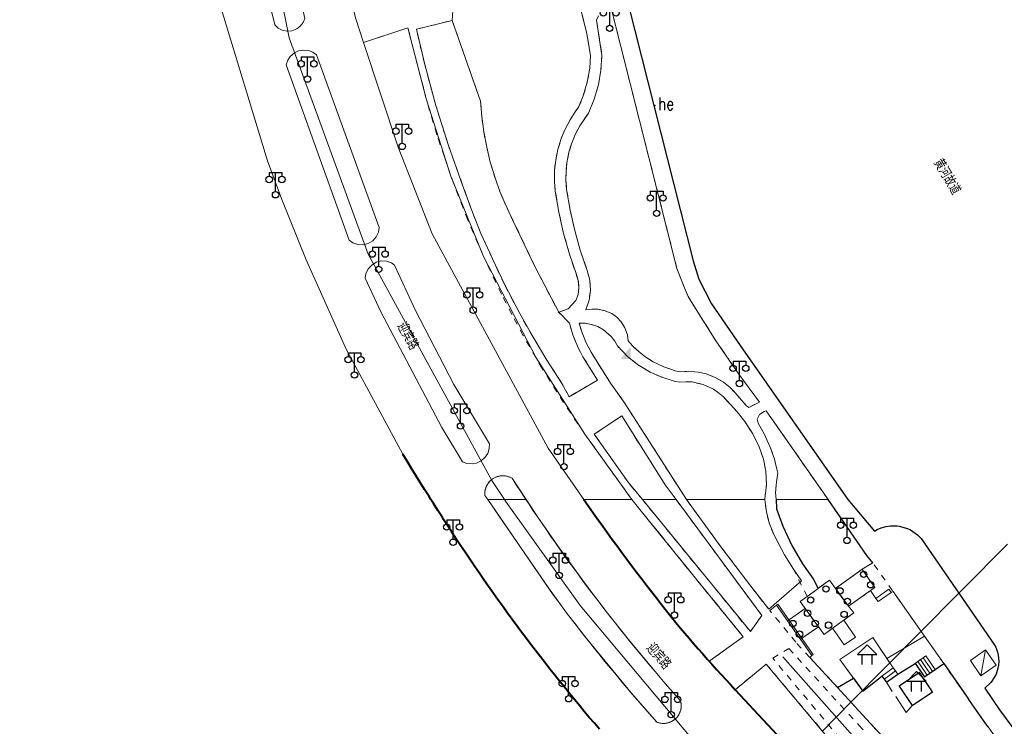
# Model space of a CAD drawing. Extents: x 39508475 to 39522402, y 3783947 to 3795549.
# Tile 149 of 256: x 39517770 to 39517925, y 3790964 to 3791075. Entities that reach past the tile are written whole.
import ezdxf
from ezdxf.enums import TextEntityAlignment as Align

# ---------------------------------------------------------------- set-up
doc = ezdxf.new("R2010")
doc.units = 0
doc.header["$PDSIZE"] = 0.2
for name, pattern in [('X0', [4, 3, -1]), ('X5', [3, 2, -1]), ('X6', [2, 1, -1])]:
    doc.linetypes.add(name, pattern=pattern)
doc.layers.get('0').update_dxf_attribs({"linetype": 'CONTINUOUS'})
for name, color, linetype in [('DLSS', 4, 'CONTINUOUS'), ('JCDL_DMD', 30, 'CONTINUOUS'), ('JCDL_JMDD', 1, 'CONTINUOUS'), ('JCDL_JMDD_F', 231, 'CONTINUOUS'), ('JCDL_JMDM_F', 231, 'CONTINUOUS'), ('JCDL_JMDX_F', 231, 'CONTINUOUS'), ('JCDL_ZBM', 3, 'CONTINUOUS'), ('JMD', 6, 'CONTINUOUS'), ('SXSS', 5, 'CONTINUOUS'), ('zdh', 7, 'CONTINUOUS'), ('断面线', 2, 'CONTINUOUS')]:
    doc.layers.add(name, color=color, linetype=linetype)
for name, color, linetype, lineweight in [('JCDL_JMDX', 1, 'CONTINUOUS', 0), ('JCDL_ZBX', 3, 'CONTINUOUS', 0), ('JCDL_ZBX_F', 7, 'CONTINUOUS', 0), ('TEXTL_ZJ', 7, 'CONTINUOUS', 0)]:
    doc.layers.add(name, color=color, linetype=linetype, lineweight=lineweight)
doc.styles.add('HZ', font='rs', dxfattribs={"width": 0.8, "bigfont": 'hztxt'})
doc.linetypes.add('10422', pattern='A,2,[150,AAA.SHX,S=1,R=0,X=0,Y=1],2,[177,AAA.SHX,S=1,R=0,X=0,Y=0.8],1e-09', length=4)
doc.linetypes.add('X49', pattern='A,0,[5,symbolt.shx,S=1,R=0,X=0,Y=0],-10', length=10)
doc.linetypes.add('X7', pattern='A,6,-1.333,[149,symbolx.shx,S=0.25,R=0,X=0,Y=0],-1.333,[149,symbolx.shx,S=0.25,R=0,X=0,Y=0],-1.333', length=9.999)

# ---------------------------------------------------------------- blocks, each defined once
blk = doc.blocks.new('2382100')
at = {"color": 0, "linetype": 'Continuous'}
blk.add_circle((0, 0), 0.5, dxfattribs=at)
blk = doc.blocks.new('3621000')
at = {"color": 0}
for p, q in [((0, 3.1), (-1.5, 1.6)), ((1.5, 1.6), (0, 3.1)), ((-1.5, 1.6), (1.5, 1.6)), ((-0.8, 0), (-0.8, 1.6)), ((0.8, 0), (0.8, 1.6))]:
    blk.add_line(p, q, dxfattribs=at)
blk = doc.blocks.new('3521000')
at = {"color": 0}
for p, q in [((-1, 3.5), (1, 3.5)), ((0, 0.5), (0, 3.5))]:
    blk.add_line(p, q, dxfattribs=at)
at = {"color": 0, "linetype": 'Continuous', "flags": 128}
for points in [[(-1, 3.5), (-1, 2.9)], [(1, 3.5), (1, 2.9)]]:
    blk.add_lwpolyline(points, dxfattribs=at)
at = {"color": 0}
for centre in [(-1, 2.4), (1, 2.4), (0, 0)]:
    blk.add_circle(centre, 0.5, dxfattribs=at)
blk = doc.blocks.new('8622000')
at = {"linetype": 'Continuous'}
blk.add_hatch(color=0, dxfattribs=at).paths.add_polyline_path([(0.8, 2), (-0.8, 0), (0.8, 0)])

msp = doc.modelspace()

# ---------------------------------------------------------------- linework, layer by layer
at = {"layer": 'DLSS', "linetype": 'X7', "lineweight": 0}
for points in [[(39517774.84089, 3791250), (39517781.23101, 3791219.19962), (39517791.66429, 3791171.94301), (39517800.4444, 3791131.51368), (39517806.77249, 3791100.48559), (39517812.38772, 3791072.61749), (39517824.78529, 3791038.57668), (39517844.20494, 3791003.02512), (39517846.22996, 3791000)], [(39517846.22996, 3791000), (39517846.3977, 3790999.74941)], [(39518000, 3790828.33206), (39517999.45552, 3790828.90648), (39517992.56244, 3790836.16656), (39517984.72214, 3790844.41188), (39517975.32916, 3790854.27999), (39517962.96728, 3790867.40551), (39517943.97679, 3790887.88456), (39517916.03941, 3790918.23397), (39517877.41998, 3790960.32725), (39517858.11328, 3790983.3346), (39517846.3977, 3790999.74941)]]:
    msp.add_lwpolyline(points, dxfattribs=at)
at = {"layer": 'DLSS', "linetype": 'Continuous', "lineweight": 20}
for points in [[(39517793.266, 3791212.873), (39517794.57501, 3791206.24401), (39517808.76899, 3791138.266), (39517818.609, 3791092.121), (39517822.856, 3791075.565), (39517824.07401, 3791071.873), (39517829.507, 3791055.404), (39517834.828, 3791041.781), (39517853.094, 3791008.099), (39517858.69594, 3790999.99997)], [(39517830.25901, 3791007.14301), (39517821.348, 3791023.64401), (39517815.023, 3791037.676), (39517811.234, 3791047.183), (39517808.966, 3791053.24601), (39517801.708, 3791077.041), (39517796.652, 3791098.837), (39517790.202, 3791129.503), (39517789.97099, 3791129.905)], [(39517858.696, 3791000), (39517859.43, 3790998.951), (39517860.16899, 3790997.904), (39517860.91099, 3790996.86101), (39517861.65699, 3790995.819), (39517862.406, 3790994.781), (39517863.159, 3790993.74501), (39517863.91501, 3790992.71099), (39517864.676, 3790991.681), (39517865.439, 3790990.653), (39517866.207, 3790989.62699), (39517866.977, 3790988.605), (39517867.75199, 3790987.585), (39517868.53001, 3790986.567), (39517869.31099, 3790985.553), (39517870.096, 3790984.54099), (39517870.88499, 3790983.53201), (39517871.677, 3790982.525), (39517872.473, 3790981.522), (39517873.161, 3790980.684), (39517873.853, 3790979.85), (39517874.549, 3790979.019), (39517875.249, 3790978.192), (39517875.95399, 3790977.368), (39517876.662, 3790976.548), (39517877.37501, 3790975.731), (39517878.091, 3790974.918), (39517878.81199, 3790974.108), (39517879.537, 3790973.30201), (39517880.266, 3790972.50001), (39517880.998, 3790971.701), (39517881.155, 3790971.53201)]]:
    msp.add_lwpolyline(points, dxfattribs=at)
at = {"layer": 'DLSS', "linetype": 'X6', "lineweight": 0}
for points in [[(39517838.295, 3791080.19699), (39517837.994, 3791075.333)], [(39517854.74701, 3791029.445), (39517856.23999, 3791029.983), (39517857.45699, 3791031.327), (39517857.78393, 3791032.22913), (39517857.93162, 3791033.33808), (39517857.82411, 3791034.45165), (39517856.43593, 3791038.58025), (39517855.51911, 3791041.85038), (39517854.77104, 3791045.1632), (39517854.205, 3791048.512), (39517854.07932, 3791050.00014), (39517854.09642, 3791051.79196), (39517854.27363, 3791053.37243), (39517854.60197, 3791055.03439), (39517855.12718, 3791056.74749), (39517855.69789, 3791058.1276), (39517856.53428, 3791059.71232), (39517857.86599, 3791061.688), (39517858.5998, 3791063.4665), (39517859.23192, 3791065.62), (39517859.61161, 3791067.83203), (39517859.735, 3791069.752), (39517859.16442, 3791073.29253), (39517858.292, 3791076.77099)], [(39517859.93899, 3791029.925), (39517860.91826, 3791029.92813), (39517862.03729, 3791029.70062), (39517863.08016, 3791029.23542), (39517863.87552, 3791028.66407), (39517864.55029, 3791027.95433), (39517865.15373, 3791026.98488), (39517865.53217, 3791025.90748), (39517865.66301, 3791024.937), (39517866.38337, 3791024.13313), (39517867.36703, 3791023.20986), (39517868.43426, 3791022.3846), (39517869.57536, 3791021.66493), (39517871.27703, 3791020.84701), (39517873.07257, 3791020.26331), (39517873.863, 3791020.088), (39517875.1624, 3791020.17298), (39517876.67634, 3791020.05113), (39517877.94554, 3791019.75987), (39517879.36111, 3791019.2094), (39517880.67361, 3791018.44506), (39517881.69218, 3791017.63374), (39517882.45183, 3791016.85847), (39517884.258, 3791014.73201), (39517884.641, 3791014.486), (39517886.306, 3791015.322), (39517883.05794, 3791019.71643), (39517879.44926, 3791024.97192), (39517875.56904, 3791031.13848), (39517875.103, 3791031.921), (39517874.62953, 3791033.00758), (39517873.33001, 3791036.31701), (39517863.036, 3791077.04601)], [(39517837.994, 3791075.333), (39517842.453, 3791062.632), (39517842.64698, 3791060.20681), (39517842.96869, 3791057.79522), (39517843.41677, 3791055.40389), (39517843.98694, 3791053.03862), (39517844.78506, 3791050.41466), (39517845.50524, 3791048.41726), (39517846.31081, 3791046.51083), (39517851.01349, 3791036.65814), (39517854.68077, 3791029.52816), (39517856.44401, 3791027.722), (39517856.97328, 3791025.89129), (39517857.67764, 3791024.1205), (39517858.5523, 3791022.42731), (39517860.856, 3791018.78601), (39517856.364, 3791016.179), (39517855.206, 3791018.33899), (39517852.89976, 3791021.90507), (39517850.70275, 3791025.53945), (39517848.61662, 3791029.23861), (39517846.25586, 3791033.75541), (39517844.309, 3791037.845), (39517842.52413, 3791041.84357), (39517840.98817, 3791045.73413), (39517837.34957, 3791055.82097), (39517835.44863, 3791061.94679), (39517833.6802, 3791068.37951), (39517832.361, 3791073.944), (39517837.994, 3791075.333)], [(39517861.02269, 3791076.03941), (39517860.658, 3791075.35599), (39517861.54, 3791069.84401), (39517861.38938, 3791067.50301), (39517860.98291, 3791065.19234), (39517860.32699, 3791062.93977), (39517859.428, 3791060.77301), (39517858.0551, 3791058.74015), (39517857.39673, 3791057.50124), (39517856.7559, 3791055.94466), (39517856.3521, 3791054.60075), (39517856.02542, 3791052.94981), (39517855.88977, 3791051.55341), (39517855.87878, 3791050.15047), (39517855.993, 3791048.752), (39517856.54079, 3791045.51293), (39517857.26247, 3791042.30785), (39517858.1346, 3791039.21631), (39517859.206, 3791036.034), (39517859.62004, 3791034.50442), (39517859.72731, 3791032.92329), (39517859.52422, 3791031.35166), (39517859.01801, 3791029.85), (39517859.93899, 3791029.925)], [(39517866.24742, 3790999.99998), (39517858.858, 3791010.277), (39517855.507, 3791015.25499), (39517852.13709, 3791020.63125), (39517851.20046, 3791022.2712), (39517849.15854, 3791025.79071), (39517847.39365, 3791029.10498), (39517845.73263, 3791032.30123), (39517842.92622, 3791038.22275), (39517840.44453, 3791043.94215), (39517839.69824, 3791045.85032), (39517837.789, 3791050.867), (39517836.765, 3791053.90303), (39517835.60731, 3791057.35946), (39517833.961, 3791062.828), (39517831.03101, 3791074.168), (39517824.07401, 3791071.873)], [(39517887.16959, 3791000), (39517887.164, 3791000.11), (39517887.3857, 3791002.29691), (39517887.27788, 3791004.49241), (39517886.91531, 3791006.38175), (39517886.25864, 3791008.3012), (39517885.24134, 3791010.35697), (39517884.00069, 3791012.28618), (39517882.77119, 3791013.82071), (39517880.6266, 3791016.13207), (39517879.88707, 3791016.79094), (39517879.07298, 3791017.35514), (39517877.45885, 3791018.10637), (39517875.72001, 3791018.48876), (39517874.73059, 3791018.53432), (39517873.74301, 3791018.45901), (39517872.89683, 3791018.63767), (39517870.96696, 3791019.22391), (39517869.12184, 3791020.03853), (39517867.15135, 3791021.23377), (39517865.57638, 3791022.49374), (39517863.978, 3791024.15399), (39517863.53959, 3791024.92294), (39517862.99867, 3791025.62361), (39517861.80201, 3791026.6712), (39517860.87578, 3791027.1904), (39517859.8763, 3791027.54887), (39517858.83122, 3791027.73671), (39517857.94635, 3791027.75857), (39517858.36182, 3791026.36692), (39517859.0132, 3791024.72929), (39517859.82541, 3791023.15702), (39517862.90922, 3791018.28261), (39517865.07913, 3791015.22882), (39517874.83101, 3791000)], [(39517897.0873, 3791000), (39517887.37501, 3791013.965), (39517887.01578, 3791013.85849), (39517886.33065, 3791013.37688), (39517885.922, 3791012.64601), (39517886.082, 3791012.02), (39517887.05582, 3791010.31643), (39517888.00185, 3791008.23201), (39517888.64332, 3791006.37754), (39517889.05472, 3791004.79475), (39517889.187, 3791004.15399), (39517888.95759, 3791002.76719), (39517888.84253, 3791001.08455), (39517888.90977, 3791000)], [(39517867.89513, 3791000), (39517865.66, 3791002.73201), (39517860.333, 3791010.273), (39517864.64398, 3791013.17009), (39517871.48901, 3791002.312), (39517873.19959, 3791000)], [(39517866.247, 3791000), (39517869.52799, 3790995.947), (39517875.15599, 3790989.00301), (39517883.766, 3790978.40301), (39517878.38201, 3790974.59107)], [(39517866.24744, 3790999.99994), (39517870.62195, 3790994.59655), (39517873.07201, 3790991.574), (39517874.99998, 3790989.196), (39517879.38124, 3790983.79808), (39517883.766, 3790978.40301), (39517878.38199, 3790974.591)], [(39517873.19959, 3791000), (39517886.66301, 3790981.80301), (39517884.86799, 3790979.254), (39517867.89513, 3791000)], [(39517874.83101, 3791000), (39517880.22901, 3790992.592), (39517884.95599, 3790986.364), (39517887.76899, 3790982.765)], [(39517893.81359, 3790984.76361), (39517891.64328, 3790989.04456), (39517890.24814, 3790991.32222), (39517888.59539, 3790994.41942), (39517887.82231, 3790996.32316), (39517887.38352, 3790998.06708), (39517887.19008, 3790999.59655), (39517887.16959, 3791000)], [(39517959.17501, 3790914.77099), (39517963.477, 3790918.632), (39517925.02001, 3790960.774), (39517924.60925, 3790961.26067), (39517924.20279, 3790961.75092), (39517923.80031, 3790962.24446), (39517923.40185, 3790962.74124), (39517923.00743, 3790963.24124), (39517922.61707, 3790963.74442), (39517922.2308, 3790964.25074), (39517922.213, 3790964.275), (39517921.84866, 3790964.76018), (39517921.47065, 3790965.2727), (39517921.09681, 3790965.78827), (39517920.72716, 3790966.30685), (39517920.36173, 3790966.82841), (39517920.00054, 3790967.35292), (39517919.64362, 3790967.88034), (39517919.29098, 3790968.41063), (39517918.94301, 3790968.944), (39517915.26382, 3790974.21432), (39517904.14771, 3790990.06193)], [(39517912.88099, 3790955.705), (39517913.191, 3790955.035), (39517912.88856, 3790954.97327), (39517903.073, 3790965.55199), (39517894.22322, 3790975.18141), (39517892.017, 3790977.58199), (39517887.92963, 3790982.56688)], [(39517906.189, 3790954.39899), (39517901.54301, 3790959.34), (39517888.41601, 3790975.047), (39517890.914, 3790976.602), (39517901.925, 3790964.521), (39517910.854, 3790954.55801), (39517909.798, 3790954.409), (39517906.189, 3790954.39899)], [(39517882.47601, 3790970.11501), (39517887.381, 3790974.129), (39517900.691, 3790958.24601), (39517904.25299, 3790954.357), (39517897.019, 3790954.51)]]:
    msp.add_lwpolyline(points, dxfattribs=at)
at = {"layer": 'DLSS', "linetype": 'Continuous', "lineweight": 40}
for points in [[(39517834.64643, 3791000), (39517834.35248, 3791000.46568), (39517833.65982, 3791001.57215), (39517832.97129, 3791002.68119), (39517832.2869, 3791003.79279), (39517831.60666, 3791004.90694), (39517830.93057, 3791006.02361), (39517830.25901, 3791007.14301)], [(39517861.1435, 3790963.9017), (39517860.34797, 3790964.83229), (39517859.55634, 3790965.76619), (39517858.76862, 3790966.7034), (39517857.98482, 3790967.64389), (39517857.20496, 3790968.58764), (39517856.42906, 3790969.53465), (39517855.65711, 3790970.48489), (39517854.88915, 3790971.43836), (39517854.12517, 3790972.39502), (39517853.608, 3790973.04801), (39517853.3652, 3790973.35486), (39517852.60925, 3790974.31788), (39517851.85733, 3790975.28404), (39517851.10945, 3790976.25334), (39517850.36564, 3790977.22576), (39517849.62589, 3790978.20127), (39517848.89022, 3790979.17987), (39517848.15865, 3790980.16153), (39517847.43119, 3790981.14625), (39517846.70786, 3790982.13399), (39517845.989, 3790983.125), (39517845.23128, 3790984.18798), (39517844.47786, 3790985.254), (39517843.72842, 3790986.32283), (39517842.98297, 3790987.39444), (39517842.24152, 3790988.46882), (39517841.50408, 3790989.54596), (39517840.77066, 3790990.62585), (39517840.04127, 3790991.70846), (39517839.31592, 3790992.79378), (39517838.59463, 3790993.88179), (39517837.87739, 3790994.97249), (39517837.16423, 3790996.06586), (39517836.651, 3790996.85901), (39517836.45515, 3790997.16188), (39517835.75016, 3790998.26053), (39517835.04926, 3790999.3618), (39517834.64643, 3791000)], [(39517858.69598, 3790999.99994), (39517859.43043, 3790998.95071), (39517860.16884, 3790997.90433), (39517860.91089, 3790996.86053), (39517860.94099, 3790996.819), (39517861.65658, 3790995.81932), (39517862.4059, 3790994.78072), (39517863.15883, 3790993.74474), (39517863.91537, 3790992.71139), (39517864.6755, 3790991.68068), (39517865.43923, 3790990.65263), (39517866.20653, 3790989.62725), (39517866.97741, 3790988.60455), (39517867.75184, 3790987.58454), (39517868.52983, 3790986.56724), (39517869.31136, 3790985.55266), (39517870.09642, 3790984.54081), (39517870.88501, 3790983.5317), (39517871.67711, 3790982.52535), (39517872.473, 3790981.522), (39517873.16053, 3790980.68404), (39517873.85257, 3790979.84981), (39517874.54876, 3790979.01904), (39517875.24908, 3790978.19175), (39517875.95352, 3790977.36796), (39517876.66206, 3790976.54769), (39517877.37467, 3790975.73096), (39517878.09134, 3790974.91779), (39517878.38199, 3790974.591), (39517878.81206, 3790974.1082), (39517879.5368, 3790973.30222), (39517880.26556, 3790972.49986), (39517880.9983, 3790971.70114), (39517881.73501, 3790970.90608), (39517882.47601, 3790970.11501), (39517897.019, 3790954.51)]]:
    msp.add_lwpolyline(points, dxfattribs=at)
at = {"layer": 'DLSS'}
for points in [[(39517888.90977, 3791000), (39517888.99899, 3790998.561), (39517889.98148, 3790995.81384), (39517891.38315, 3790992.78874), (39517893.06925, 3790989.91243), (39517894.766, 3790987.53899), (39517895.52044, 3790986.03681)], [(39517904.14771, 3790990.06193), (39517903.204, 3790991.205), (39517897.0873, 3791000)]]:
    msp.add_lwpolyline(points, dxfattribs=at)
at = {"layer": 'DLSS', "linetype": 'X0', "lineweight": 0}
for points in [[(39517900.28159, 3790983.26592), (39517903.74808, 3790985.69405), (39517904.45997, 3790986.1927), (39517902.43778, 3790989.04179), (39517898.25095, 3790986.03456), (39517900.28159, 3790983.26592)], [(39517900.28159, 3790983.26592), (39517898.25095, 3790986.03456), (39517897.31868, 3790987.31521), (39517895.52044, 3790986.03681), (39517893.81359, 3790984.76361), (39517892.70309, 3790983.9552), (39517896.45959, 3790978.79495), (39517901.14162, 3790982.20332), (39517900.28159, 3790983.26592)], [(39517890.72494, 3790980.9281), (39517892.75171, 3790978.03263), (39517895.57559, 3790980.00928), (39517893.49513, 3790982.86718), (39517890.72494, 3790980.9281)]]:
    msp.add_lwpolyline(points, dxfattribs=at)
at = {"layer": 'JCDL_JMDM_F', "lineweight": 0}
for points in [[(39517905.5539, 3790972.25147), (39517902.562, 3790969.90423), (39517898.92513, 3790974.8347), (39517904.1314, 3790978.30406), (39517907.34032, 3790973.53197), (39517905.5539, 3790972.25147)], [(39517908.24642, 3790970.66518), (39517911.43976, 3790972.83993), (39517913.52159, 3790969.78635), (39517910.32935, 3790967.60999), (39517908.24642, 3790970.66518)]]:
    msp.add_lwpolyline(points, dxfattribs=at)
at = {"layer": 'JCDL_JMDX', "color": 6, "linetype": 'X5', "lineweight": 0}
for points in [[(39517900.28159, 3790983.26592), (39517903.74808, 3790985.69405), (39517904.45997, 3790986.1927), (39517902.43778, 3790989.04179), (39517898.25095, 3790986.03456), (39517900.28159, 3790983.26592)], [(39517900.28159, 3790983.26592), (39517898.25095, 3790986.03456), (39517897.31868, 3790987.31521), (39517895.52044, 3790986.03681), (39517893.81359, 3790984.76361), (39517892.70308, 3790983.9552), (39517896.45959, 3790978.79495), (39517901.14162, 3790982.20333), (39517900.28159, 3790983.26592)], [(39517890.72494, 3790980.9281), (39517892.75171, 3790978.03263), (39517895.57559, 3790980.00929), (39517893.49513, 3790982.86718), (39517890.72494, 3790980.9281)]]:
    msp.add_lwpolyline(points, dxfattribs=at)
at = {"layer": 'JCDL_JMDX', "color": 6, "linetype": 'Continuous', "lineweight": 0}
for points in [[(39517904.60249, 3790984.47426), (39517906.63952, 3790985.89382)], [(39517904.96106, 3790983.95971), (39517906.9981, 3790985.37928), (39517906.63952, 3790985.89382), (39517904.60249, 3790984.47426), (39517904.96106, 3790983.95971)], [(39517906.9981, 3790985.37928), (39517906.63952, 3790985.89382)], [(39517904.96106, 3790983.95971), (39517904.60249, 3790984.47426)], [(39517888.98106, 3790983.41944), (39517889.18587, 3790983.5628)], [(39517888.98106, 3790983.41944), (39517894.5259, 3790975.49799)], [(39517889.18587, 3790983.5628), (39517894.73071, 3790975.64136)], [(39517891.75348, 3790979.45872), (39517891.95829, 3790979.60208)], [(39517921.12103, 3790972.3094), (39517921.83366, 3790976.37665)], [(39517894.5259, 3790975.49799), (39517894.73071, 3790975.64136)], [(39517910.75813, 3790974.23233), (39517911.18367, 3790974.53324), (39517911.60922, 3790974.83414), (39517912.03477, 3790975.13505), (39517912.46032, 3790975.43596)], [(39517910.75813, 3790974.23233), (39517912.25741, 3790972.11201), (39517912.67378, 3790972.40642), (39517913.09014, 3790972.70083), (39517913.5065, 3790972.99525), (39517913.92286, 3790973.28966), (39517912.46032, 3790975.43596), (39517912.03477, 3790975.13505), (39517911.60922, 3790974.83414), (39517911.18367, 3790974.53324), (39517910.75813, 3790974.23233)], [(39517911.18367, 3790974.53324), (39517911.54931, 3790973.99666)], [(39517911.60922, 3790974.83414), (39517912.34049, 3790973.76099)], [(39517912.03477, 3790975.13505), (39517913.13167, 3790973.52532)], [(39517912.46032, 3790975.43596), (39517913.92286, 3790973.28966)], [(39517908.05376, 3790972.57345), (39517906.24991, 3790971.28046), (39517905.90191, 3790971.76596), (39517905.5539, 3790972.25147), (39517907.34032, 3790973.53197), (39517907.69704, 3790973.05271), (39517908.05376, 3790972.57345)], [(39517907.34032, 3790973.53197), (39517905.5539, 3790972.25147)], [(39517907.69704, 3790973.05271), (39517906.79512, 3790972.40621)], [(39517908.05376, 3790972.57345), (39517907.69704, 3790973.05271), (39517907.34032, 3790973.53197)], [(39517911.54931, 3790973.99666), (39517912.67378, 3790972.40642)], [(39517912.25741, 3790972.11201), (39517912.67378, 3790972.40642), (39517913.09014, 3790972.70083), (39517913.5065, 3790972.99525), (39517913.92286, 3790973.28966)], [(39517912.34049, 3790973.76099), (39517913.09014, 3790972.70083)], [(39517913.13167, 3790973.52532), (39517913.5065, 3790972.99525)], [(39517906.24991, 3790971.28046), (39517905.90191, 3790971.76596), (39517905.5539, 3790972.25147)], [(39517906.79512, 3790972.40621), (39517905.90191, 3790971.76596)]]:
    msp.add_lwpolyline(points, dxfattribs=at)
at = {"layer": 'JCDL_JMDX_F', "linetype": 'Continuous', "lineweight": 0}
for points in [[(39517805.6277, 3791092.91217), (39517810.11099, 3791074.615), (39517810.63481, 3791074.13729), (39517811.26439, 3791073.81131), (39517812.07503, 3791073.65123), (39517812.78128, 3791073.71342), (39517813.55146, 3791074.01273), (39517814.11438, 3791074.44373), (39517814.547, 3791075.00543), (39517814.81956, 3791075.65986), (39517807.78639, 3791106.86827), (39517803.247, 3791128.11501), (39517802.78448, 3791128.63204), (39517802.09897, 3791129.06085), (39517801.31672, 3791129.26552), (39517800.50904, 3791129.22741), (39517799.74954, 3791128.94995), (39517799.10747, 3791128.45847), (39517798.64135, 3791127.79776), (39517798.415, 3791127.142), (39517805.6277, 3791092.91217)], [(39517816.688, 3791069.908), (39517816.0963, 3791070.33533), (39517815.4156, 3791070.59881), (39517814.69038, 3791070.68162), (39517813.85093, 3791070.5434), (39517813.19055, 3791070.23246), (39517812.54926, 3791069.67343), (39517812.15111, 3791069.06165), (39517811.921, 3791068.36899), (39517821.811, 3791040.77099), (39517822.39368, 3791040.36526), (39517823.1753, 3791040.09313), (39517824.00223, 3791040.05885), (39517824.80368, 3791040.26537), (39517825.51107, 3791040.695), (39517826.06384, 3791041.31096), (39517826.41469, 3791042.06056), (39517826.531, 3791042.761), (39517816.688, 3791069.908)], [(39517826.766, 3791029.512), (39517824.329, 3791034.815), (39517824.4453, 3791035.51543), (39517824.79615, 3791036.26503), (39517825.34893, 3791036.88101), (39517826.05632, 3791037.31063), (39517826.85777, 3791037.51714), (39517827.6847, 3791037.48287), (39517828.46632, 3791037.21074), (39517828.94984, 3791036.83067), (39517832.23799, 3791029.707), (39517838.28, 3791018.103), (39517843.865, 3791008.747), (39517843.83403, 3791008.03535), (39517843.58071, 3791007.2446), (39517843.19272, 3791006.64718), (39517842.57334, 3791006.09415), (39517841.82297, 3791005.73864), (39517841.12167, 3791005.61356), (39517840.29465, 3791005.68775), (39517839.62699, 3791005.936), (39517836.383, 3791011.35599), (39517826.766, 3791029.512)], [(39517849.61303, 3791000), (39517847.402, 3791003.352), (39517847.10007, 3791003.52502), (39517846.73432, 3791003.64004), (39517846.39384, 3791003.71544), (39517845.91643, 3791003.74972), (39517845.40179, 3791003.69567), (39517845.20644, 3791003.6504), (39517844.8665, 3791003.53448), (39517844.34534, 3791003.25215), (39517843.88675, 3791002.86053), (39517843.5883, 3791002.48634), (39517843.38355, 3791002.12389), (39517843.21019, 3791001.65566), (39517843.13159, 3791001.26274), (39517843.11189, 3791000.78451), (39517843.12, 3791000.665), (39517843.57781, 3791000)], [(39517843.57781, 3791000), (39517845.48966, 3790997.2229), (39517853.14487, 3790986.10318), (39517855.99257, 3790982.21265), (39517859.16121, 3790978.11765), (39517866.1434, 3790969.61866), (39517869.09662, 3790966.22336), (39517870.172, 3790965.01399), (39517870.62715, 3790964.87356), (39517871.02766, 3790964.81767), (39517871.57554, 3790964.83404), (39517872.04093, 3790964.9357), (39517872.47964, 3790965.11389), (39517872.98032, 3790965.44059), (39517873.15821, 3790965.5993), (39517873.398, 3790965.86439), (39517873.57369, 3790966.11342), (39517873.80084, 3790966.55804), (39517873.92038, 3790966.9261), (39517873.99521, 3790967.39654), (39517873.99045, 3790967.7487), (39517873.95514, 3790968.10884), (39517873.901, 3790968.34099), (39517871.4755, 3790971.11118), (39517865.70141, 3790978.0143), (39517862.20034, 3790982.42533), (39517858.9463, 3790986.6949), (39517854.53631, 3790992.76109), (39517851.43543, 3790997.23719), (39517849.61303, 3791000)]]:
    msp.add_lwpolyline(points, dxfattribs=at)
at = {"layer": 'JCDL_ZBM', "linetype": 'Continuous', "lineweight": 0}
for points in [[(39517805.6277, 3791092.91217), (39517798.415, 3791127.142), (39517798.64135, 3791127.79776), (39517799.10747, 3791128.45847), (39517799.74954, 3791128.94995), (39517800.50904, 3791129.22741), (39517801.31672, 3791129.26552), (39517802.09897, 3791129.06085), (39517802.78448, 3791128.63204), (39517803.247, 3791128.11501), (39517807.78639, 3791106.86827), (39517814.81956, 3791075.65986), (39517814.547, 3791075.00543), (39517814.11438, 3791074.44373), (39517813.55146, 3791074.01273), (39517812.78128, 3791073.71342), (39517812.07503, 3791073.65123), (39517811.26439, 3791073.81131), (39517810.63481, 3791074.13729), (39517810.11099, 3791074.615), (39517805.6277, 3791092.91217)], [(39517851.01349, 3791036.65814), (39517847.49799, 3791043.98), (39517846.31081, 3791046.51083), (39517845.50524, 3791048.41726), (39517844.78506, 3791050.41466), (39517843.98694, 3791053.03862), (39517843.41677, 3791055.40389), (39517842.96869, 3791057.79522), (39517842.64698, 3791060.20681), (39517842.453, 3791062.632), (39517837.994, 3791075.333), (39517838.295, 3791080.19699)], [(39517858.292, 3791076.77099), (39517859.16442, 3791073.29253), (39517859.735, 3791069.752), (39517859.61161, 3791067.83203), (39517859.23192, 3791065.62), (39517858.5998, 3791063.4665), (39517857.86599, 3791061.688), (39517857.35199, 3791060.96201), (39517856.53428, 3791059.71232), (39517855.69789, 3791058.1276), (39517855.12718, 3791056.74749), (39517854.60197, 3791055.03439), (39517854.27363, 3791053.37243), (39517854.09642, 3791051.79196), (39517854.07932, 3791050.00014), (39517854.205, 3791048.512), (39517854.77104, 3791045.1632), (39517855.51911, 3791041.85038), (39517856.43593, 3791038.58025), (39517857.53001, 3791035.365), (39517857.82411, 3791034.45165), (39517857.93162, 3791033.33808), (39517857.78393, 3791032.22913), (39517857.45699, 3791031.327), (39517856.23999, 3791029.983), (39517854.74701, 3791029.445), (39517851.01349, 3791036.65814)], [(39517863.036, 3791077.04601), (39517873.33001, 3791036.31701), (39517874.62953, 3791033.00758), (39517875.103, 3791031.921), (39517875.56904, 3791031.13848), (39517879.44926, 3791024.97192), (39517883.05794, 3791019.71643), (39517886.306, 3791015.322), (39517884.641, 3791014.486), (39517884.258, 3791014.73201), (39517882.45183, 3791016.85847), (39517881.69218, 3791017.63374), (39517880.67361, 3791018.44506), (39517879.36111, 3791019.2094), (39517877.94554, 3791019.75987), (39517876.67634, 3791020.05113), (39517875.1624, 3791020.17298), (39517873.863, 3791020.088), (39517873.07257, 3791020.26331), (39517871.27703, 3791020.84701), (39517869.57536, 3791021.66493), (39517868.43426, 3791022.3846), (39517867.36703, 3791023.20986), (39517866.38337, 3791024.13313), (39517865.66301, 3791024.937), (39517865.53217, 3791025.90748), (39517865.15373, 3791026.98488), (39517864.55029, 3791027.95433)], [(39517845.50524, 3791048.41726), (39517846.31081, 3791046.51083), (39517847.49799, 3791043.98), (39517851.01349, 3791036.65814), (39517854.74701, 3791029.445), (39517856.44401, 3791027.722), (39517856.97328, 3791025.89129), (39517857.67764, 3791024.1205), (39517858.5523, 3791022.42731), (39517860.856, 3791018.78601), (39517856.364, 3791016.179), (39517855.206, 3791018.33899), (39517852.89976, 3791021.90507), (39517850.70275, 3791025.53945), (39517848.61662, 3791029.23861), (39517846.25586, 3791033.75541), (39517844.309, 3791037.845), (39517843.92519, 3791038.77711), (39517842.52413, 3791041.84357), (39517840.98817, 3791045.73413), (39517839.344, 3791050.187), (39517837.34957, 3791055.82097), (39517835.44863, 3791061.94679), (39517833.6802, 3791068.37951), (39517832.361, 3791073.944), (39517837.994, 3791075.333), (39517842.453, 3791062.632), (39517842.64698, 3791060.20681), (39517842.96869, 3791057.79522), (39517843.41677, 3791055.40389), (39517843.98694, 3791053.03862), (39517844.78506, 3791050.41466), (39517845.50524, 3791048.41726)], [(39517864.55029, 3791027.95433), (39517863.87552, 3791028.66407), (39517863.08016, 3791029.23542), (39517862.03729, 3791029.70062), (39517860.91826, 3791029.92813), (39517859.93899, 3791029.925), (39517859.01801, 3791029.85), (39517859.52422, 3791031.35166), (39517859.72731, 3791032.92329), (39517859.62004, 3791034.50442), (39517859.206, 3791036.034), (39517858.1346, 3791039.21631), (39517857.26247, 3791042.30785), (39517856.54079, 3791045.51293), (39517855.993, 3791048.752), (39517855.87878, 3791050.15047), (39517855.88977, 3791051.55341), (39517856.02542, 3791052.94981), (39517856.3521, 3791054.60075), (39517856.7559, 3791055.94466), (39517857.39673, 3791057.50124), (39517858.0551, 3791058.74015), (39517859.428, 3791060.77301), (39517860.32699, 3791062.93977), (39517860.98291, 3791065.19234), (39517861.38938, 3791067.50301), (39517861.54, 3791069.84401), (39517860.658, 3791075.35599), (39517861.02269, 3791076.03941)], [(39517866.24742, 3790999.99998), (39517858.69598, 3790999.99996), (39517853.094, 3791008.099), (39517834.828, 3791041.781), (39517829.507, 3791055.404), (39517824.07401, 3791071.873), (39517831.03101, 3791074.168), (39517833.961, 3791062.828), (39517837.789, 3791050.867), (39517842.92622, 3791038.22275), (39517851.20046, 3791022.2712), (39517858.858, 3791010.277), (39517866.24742, 3790999.99998)], [(39517826.531, 3791042.761), (39517826.41469, 3791042.06056), (39517826.06384, 3791041.31096), (39517825.51107, 3791040.695), (39517824.80368, 3791040.26537), (39517824.00223, 3791040.05885), (39517823.1753, 3791040.09313), (39517822.39368, 3791040.36526), (39517821.811, 3791040.77099), (39517811.921, 3791068.36899), (39517812.15111, 3791069.06165), (39517812.54926, 3791069.67343), (39517813.19055, 3791070.23246), (39517813.85093, 3791070.5434), (39517814.69038, 3791070.68162), (39517815.4156, 3791070.59881), (39517816.0963, 3791070.33533), (39517816.688, 3791069.908), (39517826.531, 3791042.761)], [(39517826.766, 3791029.512), (39517824.329, 3791034.815), (39517824.4453, 3791035.51543), (39517824.79615, 3791036.26503), (39517825.34893, 3791036.88101), (39517826.05632, 3791037.31063), (39517826.85777, 3791037.51714), (39517827.6847, 3791037.48287), (39517828.46632, 3791037.21074), (39517828.94984, 3791036.83067), (39517832.23799, 3791029.707), (39517838.28, 3791018.103), (39517843.865, 3791008.747), (39517843.83403, 3791008.03535), (39517843.58071, 3791007.2446), (39517843.19272, 3791006.64718), (39517842.57334, 3791006.09415), (39517841.82297, 3791005.73864), (39517841.12167, 3791005.61356), (39517840.29465, 3791005.68775), (39517839.62699, 3791005.936), (39517836.383, 3791011.35599), (39517826.766, 3791029.512)], [(39517872.89683, 3791018.63767), (39517873.74301, 3791018.45901), (39517874.73059, 3791018.53432), (39517875.72001, 3791018.48876), (39517877.45885, 3791018.10637), (39517879.07298, 3791017.35514), (39517879.88707, 3791016.79094), (39517880.6266, 3791016.13207), (39517882.77119, 3791013.82071), (39517884.00069, 3791012.28618), (39517885.24134, 3791010.35697), (39517886.25864, 3791008.3012), (39517886.91531, 3791006.38175), (39517887.27788, 3791004.49241), (39517887.3857, 3791002.29691), (39517887.164, 3791000.11), (39517887.16959, 3791000), (39517874.83101, 3791000), (39517865.07913, 3791015.22882), (39517862.90922, 3791018.28261), (39517859.82541, 3791023.15702), (39517859.0132, 3791024.72929), (39517858.36182, 3791026.36692), (39517857.94635, 3791027.75857), (39517858.83122, 3791027.73671), (39517859.8763, 3791027.54887), (39517860.87578, 3791027.1904), (39517861.80201, 3791026.6712), (39517862.99867, 3791025.62361), (39517863.53959, 3791024.92294), (39517863.978, 3791024.15399), (39517865.57638, 3791022.49374), (39517867.15135, 3791021.23377), (39517869.12184, 3791020.03853), (39517870.96696, 3791019.22391), (39517872.89683, 3791018.63767)], [(39517897.0873, 3791000), (39517888.90977, 3791000), (39517888.84253, 3791001.08455), (39517888.95759, 3791002.76719), (39517889.187, 3791004.15399), (39517889.05472, 3791004.79475), (39517888.64332, 3791006.37754), (39517888.00185, 3791008.23201), (39517887.05582, 3791010.31643), (39517886.082, 3791012.02), (39517885.922, 3791012.64601), (39517886.33065, 3791013.37688), (39517887.01578, 3791013.85849), (39517887.37501, 3791013.965), (39517897.0873, 3791000)], [(39517873.19959, 3791000), (39517867.89513, 3791000), (39517865.66, 3791002.73201), (39517860.333, 3791010.273), (39517864.64398, 3791013.17009), (39517871.48901, 3791002.312), (39517873.19959, 3791000)], [(39517849.58528, 3791000), (39517843.57781, 3791000), (39517843.12, 3791000.665), (39517843.11189, 3791000.78451), (39517843.10926, 3791000.90428), (39517843.11167, 3791001.02405), (39517843.11913, 3791001.1436), (39517843.13161, 3791001.26274), (39517843.1491, 3791001.38125), (39517843.17156, 3791001.49891), (39517843.19896, 3791001.61553), (39517843.23125, 3791001.73089), (39517843.26838, 3791001.84479), (39517843.31026, 3791001.95701), (39517843.35685, 3791002.06738), (39517843.40804, 3791002.17568), (39517843.46374, 3791002.28174), (39517843.52386, 3791002.38535), (39517843.5883, 3791002.48634), (39517843.65693, 3791002.58451), (39517843.72964, 3791002.67973), (39517843.80629, 3791002.77177), (39517843.88675, 3791002.86052), (39517843.97089, 3791002.9458), (39517844.05853, 3791003.02747), (39517844.14954, 3791003.10535), (39517844.24375, 3791003.17934), (39517844.34099, 3791003.2493), (39517844.44109, 3791003.3151), (39517844.54389, 3791003.37661), (39517844.64918, 3791003.43375), (39517844.75677, 3791003.4864), (39517844.8665, 3791003.53446), (39517844.97815, 3791003.57787), (39517845.09154, 3791003.61654), (39517845.20644, 3791003.65038), (39517845.32268, 3791003.67938), (39517845.44002, 3791003.70343), (39517845.55828, 3791003.72253), (39517845.67726, 3791003.73661), (39517845.7967, 3791003.74569), (39517845.91643, 3791003.74972), (39517846.03621, 3791003.7487), (39517846.15584, 3791003.74264), (39517846.27512, 3791003.73155), (39517846.39384, 3791003.71544), (39517846.51174, 3791003.69433), (39517846.62867, 3791003.66828), (39517846.7444, 3791003.63734), (39517846.85872, 3791003.60154), (39517846.97142, 3791003.56097), (39517847.08232, 3791003.51566), (39517847.19121, 3791003.46575), (39517847.29792, 3791003.41128), (39517847.402, 3791003.352), (39517848.06291, 3791002.32544), (39517848.72863, 3791001.30199), (39517849.39875, 3791000.28142), (39517849.58528, 3791000)], [(39517849.61303, 3791000), (39517843.57781, 3791000), (39517843.12, 3791000.665), (39517843.11189, 3791000.78451), (39517843.13159, 3791001.26274), (39517843.21019, 3791001.65566), (39517843.38355, 3791002.12389), (39517843.5883, 3791002.48634), (39517843.88675, 3791002.86053), (39517844.34534, 3791003.25215), (39517844.8665, 3791003.53448), (39517845.20644, 3791003.6504), (39517845.40179, 3791003.69567), (39517845.91643, 3791003.74972), (39517846.39384, 3791003.71544), (39517846.73432, 3791003.64004), (39517847.10007, 3791003.52502), (39517847.402, 3791003.352), (39517849.61303, 3791000)], [(39517871.57554, 3790964.83404), (39517871.02766, 3790964.81767), (39517870.62715, 3790964.87356), (39517870.172, 3790965.01399), (39517869.09662, 3790966.22336), (39517866.1434, 3790969.61866), (39517859.16121, 3790978.11765), (39517855.99257, 3790982.21265), (39517853.14487, 3790986.10318), (39517845.48966, 3790997.2229), (39517843.57781, 3791000), (39517849.61303, 3791000), (39517851.43543, 3790997.23719), (39517854.53631, 3790992.76109), (39517858.9463, 3790986.6949), (39517862.20034, 3790982.42533), (39517865.70141, 3790978.0143), (39517871.4755, 3790971.11118), (39517873.901, 3790968.34099), (39517873.95514, 3790968.10884), (39517873.99045, 3790967.7487), (39517873.99521, 3790967.39654), (39517873.92038, 3790966.9261), (39517873.80084, 3790966.55804), (39517873.57369, 3790966.11342), (39517873.398, 3790965.86439), (39517873.15821, 3790965.5993), (39517872.98032, 3790965.44059), (39517872.47964, 3790965.11389), (39517872.04093, 3790964.9357), (39517871.57554, 3790964.83404)], [(39517871.33805, 3790964.81341), (39517871.21885, 3790964.81073), (39517871.09964, 3790964.81314), (39517870.98067, 3790964.82064), (39517870.8621, 3790964.83325), (39517870.7442, 3790964.85089), (39517870.62715, 3790964.87358), (39517870.51118, 3790964.90124), (39517870.39649, 3790964.93385), (39517870.28331, 3790964.97133), (39517870.172, 3790965.01399), (39517869.39112, 3790965.88995), (39517868.61427, 3790966.76948), (39517867.84118, 3790967.65231), (39517867.07184, 3790968.53841), (39517866.30629, 3790969.42779), (39517865.54452, 3790970.32042), (39517864.78656, 3790971.21627), (39517864.03241, 3790972.11534), (39517863.28209, 3790973.01761), (39517862.53562, 3790973.92306), (39517861.79301, 3790974.83168), (39517861.05426, 3790975.74345), (39517860.31942, 3790976.65835), (39517859.58845, 3790977.57638), (39517858.8614, 3790978.49749), (39517858.13828, 3790979.4217), (39517857.41909, 3790980.34897), (39517856.70385, 3790981.2793), (39517855.99258, 3790982.21265), (39517855.28528, 3790983.14902), (39517854.58198, 3790984.0884), (39517853.88299, 3790985.03101), (39517843.57781, 3791000), (39517849.58528, 3791000), (39517850.07326, 3790999.26375), (39517850.75216, 3790998.249), (39517851.43543, 3790997.23719), (39517852.12306, 3790996.22834), (39517852.81504, 3790995.22246), (39517853.51136, 3790994.21958), (39517854.21199, 3790993.2197), (39517854.91693, 3790992.22286), (39517855.62617, 3790991.22908), (39517856.33968, 3790990.23836), (39517857.05747, 3790989.25074), (39517857.77951, 3790988.26621), (39517858.50579, 3790987.28481), (39517859.2363, 3790986.30655), (39517859.97102, 3790985.33146), (39517860.70994, 3790984.35955), (39517861.45306, 3790983.39083), (39517862.20034, 3790982.42533), (39517862.95178, 3790981.46305), (39517863.70736, 3790980.50404), (39517864.46708, 3790979.54829), (39517865.23092, 3790978.59583), (39517865.99886, 3790977.64668), (39517866.77087, 3790976.70083), (39517867.54698, 3790975.75834), (39517868.32714, 3790974.8192), (39517869.11133, 3790973.88344), (39517869.89956, 3790972.95106), (39517870.69181, 3790972.02211), (39517871.48806, 3790971.09657), (39517872.2883, 3790970.17449), (39517873.09251, 3790969.25586), (39517873.901, 3790968.34099), (39517873.93075, 3790968.22556), (39517873.95514, 3790968.10886), (39517873.9745, 3790967.99121), (39517873.98882, 3790967.87285), (39517873.99806, 3790967.75398), (39517874.00221, 3790967.63484), (39517874.00125, 3790967.51562), (39517873.99521, 3790967.39654), (39517873.98407, 3790967.27784), (39517873.96786, 3790967.15972), (39517873.94662, 3790967.0424), (39517873.92038, 3790966.9261), (39517873.88919, 3790966.81103), (39517873.8531, 3790966.6974), (39517873.81219, 3790966.58541), (39517873.76652, 3790966.47529), (39517873.71618, 3790966.36721), (39517873.66128, 3790966.26137), (39517873.60189, 3790966.15799), (39517873.53814, 3790966.05725), (39517873.47013, 3790965.95932), (39517873.398, 3790965.86439), (39517873.32187, 3790965.77264), (39517873.24189, 3790965.68421), (39517873.15821, 3790965.5993), (39517873.07095, 3790965.51804), (39517872.98032, 3790965.4406), (39517872.88644, 3790965.36709), (39517872.78952, 3790965.29767), (39517872.68971, 3790965.23246), (39517872.5872, 3790965.17157), (39517872.48218, 3790965.11513), (39517872.37485, 3790965.06323), (39517872.2654, 3790965.01598), (39517872.20754, 3790964.99388), (39517872.15401, 3790964.97343), (39517872.04093, 3790964.9357), (39517871.92631, 3790964.90285), (39517871.81041, 3790964.87492), (39517871.69342, 3790964.85197), (39517871.57554, 3790964.83404), (39517871.45701, 3790964.82118), (39517871.33805, 3790964.81341)], [(39517864.31757, 3790992.16362), (39517863.52372, 3790993.24416), (39517862.73385, 3790994.3276), (39517861.94797, 3790995.41393), (39517861.16608, 3790996.50317), (39517860.3882, 3790997.59525), (39517859.61436, 3790998.69021), (39517858.69598, 3790999.99988), (39517866.24744, 3790999.99994), (39517869.45385, 3790996.03822), (39517874.22075, 3790990.15671), (39517878.99136, 3790984.27822), (39517883.766, 3790978.40301), (39517878.38216, 3790974.59112), (39517878.09134, 3790974.91778), (39517877.37467, 3790975.73097), (39517876.66206, 3790976.54769), (39517875.95352, 3790977.36796), (39517875.24909, 3790978.19176), (39517874.54876, 3790979.01904), (39517873.85257, 3790979.84982), (39517873.16053, 3790980.68405), (39517872.473, 3790981.522), (39517871.63961, 3790982.57235), (39517870.81042, 3790983.626), (39517869.98512, 3790984.6827), (39517869.1637, 3790985.74243), (39517868.34618, 3790986.80517), (39517867.53259, 3790987.87092), (39517866.72293, 3790988.93965), (39517865.91719, 3790990.01137), (39517865.1154, 3790991.08602), (39517864.31757, 3790992.16362)], [(39517886.66301, 3790981.80301), (39517884.86799, 3790979.254), (39517867.89513, 3791000), (39517873.19959, 3791000), (39517886.66301, 3790981.80301)], [(39517892.934, 3790987.23101), (39517887.76899, 3790982.765), (39517884.95599, 3790986.364), (39517880.22901, 3790992.592), (39517874.83101, 3791000), (39517887.16959, 3791000), (39517887.19008, 3790999.59655), (39517887.38352, 3790998.06708), (39517887.82231, 3790996.32316), (39517888.59539, 3790994.41942), (39517890.24814, 3790991.32222), (39517891.64328, 3790989.04456), (39517892.934, 3790987.23101)], [(39517902.43778, 3790989.04179), (39517898.25095, 3790986.03456), (39517897.31868, 3790987.31521), (39517895.52044, 3790986.03681), (39517894.766, 3790987.53899), (39517893.06925, 3790989.91243), (39517891.38315, 3790992.78874), (39517889.98148, 3790995.81384), (39517888.99899, 3790998.561), (39517888.90977, 3791000), (39517897.0873, 3791000), (39517903.204, 3790991.205), (39517904.14771, 3790990.06193), (39517902.43778, 3790989.04179)], [(39517898.92513, 3790974.8347), (39517901.06141, 3790971.93856), (39517898.55441, 3790970.46866), (39517894.22322, 3790975.18141), (39517894.5259, 3790975.49799), (39517892.75171, 3790978.03263), (39517895.57559, 3790980.00929), (39517896.45959, 3790978.79495), (39517897.79811, 3790979.76935), (39517899.60928, 3790977.14495), (39517901.38945, 3790978.36247), (39517899.54226, 3790981.03904), (39517901.14162, 3790982.20333), (39517900.28159, 3790983.26592), (39517903.74808, 3790985.69405), (39517904.60249, 3790984.47426), (39517904.96106, 3790983.95971), (39517906.9981, 3790985.37928), (39517907.30252, 3790985.56429), (39517912.25612, 3790978.50223), (39517906.33329, 3790975.02956), (39517904.1314, 3790978.30406), (39517898.92513, 3790974.8347)], [(39517912.25612, 3790978.50223), (39517915.26382, 3790974.21432), (39517913.92286, 3790973.28966), (39517912.46032, 3790975.43596), (39517910.75813, 3790974.23233), (39517908.05376, 3790972.57345), (39517907.34032, 3790973.53197), (39517906.33329, 3790975.02956), (39517912.25612, 3790978.50223)], [(39517882.47601, 3790970.11501), (39517887.381, 3790974.129), (39517900.691, 3790958.24601), (39517904.25299, 3790954.357), (39517897.019, 3790954.51), (39517882.47601, 3790970.11501)]]:
    msp.add_lwpolyline(points, dxfattribs=at)
at = {"layer": 'JCDL_ZBM'}
for points in [[(39517898.55441, 3790970.46866), (39517901.06141, 3790971.93856), (39517902.562, 3790969.90423), (39517905.5539, 3790972.25147), (39517906.24991, 3790971.28046), (39517908.05376, 3790972.57345), (39517910.75813, 3790974.23233), (39517912.25741, 3790972.11201), (39517913.92286, 3790973.28966), (39517915.26382, 3790974.21432), (39517918.94301, 3790968.944), (39517919.29098, 3790968.41063), (39517919.64362, 3790967.88034), (39517920.00054, 3790967.35292), (39517920.36173, 3790966.82841), (39517920.72716, 3790966.30685), (39517921.09681, 3790965.78827), (39517921.47065, 3790965.2727), (39517921.84866, 3790964.76018), (39517922.213, 3790964.275)], [(39517910.32935, 3790967.60999), (39517913.52159, 3790969.78635), (39517911.43976, 3790972.83993), (39517908.24642, 3790970.66518), (39517910.32935, 3790967.60999)], [(39517912.88856, 3790954.97327), (39517903.073, 3790965.55199), (39517898.55441, 3790970.46866)]]:
    msp.add_lwpolyline(points, dxfattribs=at)
at = {"layer": 'JCDL_ZBX', "color": 114, "linetype": 'X49', "lineweight": 0, "true_color": 0x009944}
msp.add_lwpolyline([(39517890.00215, 3790975.26636), (39517907.86897, 3790955.08887)], dxfattribs=at)
at = {"layer": 'JCDL_ZBX_F', "color": 114, "linetype": 'X0', "lineweight": 0, "true_color": 0x009944}
for points in [[(39517904.14771, 3790990.06193), (39517904.02717, 3790989.9854), (39517902.43778, 3790989.04179)], [(39517904.60249, 3790984.47426), (39517903.74808, 3790985.69405)], [(39517888.98106, 3790983.41944), (39517887.92963, 3790982.56688)], [(39517894.5259, 3790975.49799), (39517894.22322, 3790975.18141)], [(39517908.05376, 3790972.57345), (39517910.75813, 3790974.23233)], [(39517915.26382, 3790974.21432), (39517913.92286, 3790973.28966)], [(39517910.32935, 3790967.60999), (39517909.37637, 3790966.50906), (39517906.24991, 3790971.28046)]]:
    msp.add_lwpolyline(points, dxfattribs=at)
at = {"layer": 'JMD', "color": 6, "linetype": 'Continuous', "lineweight": 0}
msp.add_lwpolyline([(39517921.12103, 3790972.3094), (39517919.4616, 3790974.72053), (39517921.83366, 3790976.37665), (39517923.5092, 3790973.97677), (39517921.12103, 3790972.3094)], dxfattribs=at)
at = {"layer": 'SXSS', "linetype": '10422', "flags": 128}
msp.add_lwpolyline([(39517816.17, 3791638.54301), (39517810.60847, 3791637.48878), (39517807.43912, 3791636.55721), (39517802.61833, 3791634.63633), (39517798.45121, 3791632.4238), (39517794.53495, 3791629.79263), (39517790.22634, 3791626.12137), (39517787.31228, 3791623.03232), (39517785.53503, 3791620.82785), (39517783.207, 3791616.619), (39517784.19379, 3791612.99735), (39517785.98488, 3791606.8209), (39517789.12295, 3791598.90226), (39517790.17688, 3791584.85268), (39517790.06222, 3791582.08979), (39517788.75987, 3791573.77275), (39517788.00957, 3791570.98092), (39517786.69104, 3791566.32239), (39517784.85173, 3791561.63229), (39517783.16345, 3791558.50106), (39517782.64801, 3791557.10201), (39517781.24405, 3791554.42965), (39517778.78232, 3791550.31746), (39517775.00859, 3791545.13295), (39517772.35614, 3791540.13876), (39517770.7726, 3791536.06988), (39517770.004, 3791529.82001), (39517770.00867, 3791529.25676), (39517770.376, 3791518.681), (39517772.24402, 3791510.01033), (39517774.40066, 3791500), (39517795.49256, 3791396.17244), (39517814.51738, 3791297.55822), (39517823.70386, 3791250), (39517828.707, 3791224.007), (39517828.19699, 3791221.11), (39517825.497, 3791219.43799), (39517813.53153, 3791215.70686), (39517816.217, 3791202.527), (39517817.785, 3791193.116), (39517815.774, 3791192.681), (39517816.83101, 3791187.793), (39517818.76547, 3791188.4172), (39517820.122, 3791182.12799), (39517821.53201, 3791178.561), (39517823.753, 3791167.596), (39517824.76242, 3791167.6686), (39517841.45499, 3791166.98801), (39517842.8443, 3791166.3787), (39517843.488, 3791165.00501), (39517856.53016, 3791113.96335), (39517875.90001, 3791037.523), (39517876.794, 3791034.65901), (39517878.75199, 3791030.761), (39517883.266, 3791024.221), (39517900.22052, 3791000), (39517904.365, 3790995.04401), (39517904.80975, 3790995.28725), (39517905.43285, 3790995.54879), (39517906.24759, 3790995.77072), (39517906.91725, 3790995.86133), (39517907.42394, 3790995.87767), (39517907.93011, 3790995.84959), (39517908.26535, 3790995.80629), (39517909.56404, 3790995.44054), (39517910.02373, 3790995.22682), (39517911.14042, 3790994.4696), (39517911.73699, 3790993.87201), (39517923.21273, 3790977.19934), (39517923.43595, 3790976.77449), (39517923.71712, 3790976.02621), (39517923.82891, 3790975.55949), (39517923.89675, 3790975.08438), (39517923.92005, 3790974.60502), (39517923.88154, 3790973.96646), (39517923.80081, 3790973.49337), (39517923.50931, 3790972.57995), (39517923.37495, 3790972.28951), (39517922.96256, 3790971.60474), (39517922.66589, 3790971.22749), (39517921.71701, 3790970.37301), (39517924.02323, 3790966.95305), (39517926.15883, 3790964.13508), (39517927.28, 3790962.768), (39517993.85778, 3790890.23909), (39518000, 3790883.54785), (39518050.778, 3790828.23101), (39518062.54804, 3790817.03487), (39518136.40542, 3790751.45125), (39518145.353, 3790743.506), (39518148.27331, 3790741.33894), (39518218.73395, 3790694.66785), (39518273.905, 3790658.736), (39518396.16042, 3790606.11569), (39518465.49128, 3790576.35928), (39518468.57274, 3790575.65727), (39518473.25818, 3790574.94152), (39518478.69369, 3790574.26968), (39518486.83399, 3790573.14416), (39518500, 3790571.42848), (39518524.74501, 3790568.12), (39518526.10412, 3790567.85256), (39518527.0525, 3790567.22675), (39518527.783, 3790566.19899), (39518528.411, 3790565.331), (39518529.241, 3790564.422), (39518550.364, 3790540.806), (39518557.42522, 3790532.54403), (39518570.02901, 3790517.79699), (39518580.30214, 3790500.46116), (39518582.18624, 3790501.31972)], dxfattribs=at)
at = {"layer": 'zdh', "linetype": 'Continuous'}
msp.add_point((39517869.85, 3791061.98, 36.678), dxfattribs=at)
at = {"layer": '断面线', "color": 1, "flags": 128}
msp.add_lwpolyline([(39517896.19019, 3790963.61688), (39517900.68166, 3790968.15401), (39517911.70438, 3790979.28881), (39517917.64926, 3790985.29412), (39517918.16101, 3790985.81108), (39517925.27397, 3790992.99636)], dxfattribs=at)

# ---------------------------------------------------------------- block references
at = {"layer": 'JCDL_DMD'}
msp.add_blockref('8622000', (39517865.26999, 3791022.08), dxfattribs=at)
at = {"layer": 'JCDL_JMDD'}
for p in [(39517902.69056, 3790988.24701), (39517903.79333, 3790986.60607), (39517896.77331, 3790985.94109), (39517898.94792, 3790985.65053), (39517894.3614, 3790984.21886), (39517900.12368, 3790984.00824), (39517893.8652, 3790982.13573), (39517899.606, 3790981.96579), (39517891.54828, 3790980.51698), (39517895.07017, 3790980.53442), (39517897.16025, 3790980.25646), (39517892.5953, 3790978.85225)]:
    msp.add_blockref('2382100', p, dxfattribs=at)
at = {"layer": 'JCDL_JMDD_F'}
for name, p in [('3521000', (39517862.757, 3791074.094)), ('3521000', (39517815.249, 3791066.11)), ('3521000', (39517830.142, 3791055.52399)), ('3521000', (39517810.224, 3791047.923)), ('3521000', (39517870.142, 3791045.01399)), ('3521000', (39517826.451, 3791036.19899)), ('3521000', (39517841.307, 3791029.783)), ('3521000', (39517822.637, 3791019.59699)), ('3521000', (39517883.15599, 3791018.24601)), ('3521000', (39517839.31299, 3791011.579)), ('3521000', (39517855.562, 3791005.168)), ('3521000', (39517838.138, 3790993.295)), ('3521000', (39517900.067, 3790993.57099)), ('3521000', (39517854.815, 3790988.08)), ('3521000', (39517872.93899, 3790981.84401)), ('3621000', (39517903.23677, 3790974.06164)), ('3621000', (39517911.00204, 3790969.85156)), ('3521000', (39517856.299, 3790968.682)), ('3521000', (39517872.433, 3790966.183))]:
    msp.add_blockref(name, p, dxfattribs=at)

# ---------------------------------------------------------------- texts
at = {"layer": 'TEXTL_ZJ', "style": 'HZ', "width": 0.8}
for s, rotation, p in [('黄河故道', -59.2277561, (39517913.07293, 3791052.66038)), ('迎宾路', -61.4895028, (39517828.70867, 3791027.05118)), ('迎宾路', -49.2998658, (39517867.91408, 3790976.20033))]:
    msp.add_text(s, height=1.8, rotation=rotation, dxfattribs=at).set_placement(p, align=Align.BOTTOM_LEFT)
at = {"layer": 'zdh', "linetype": 'Continuous', "style": 'HZ', "width": 0.8}
msp.add_text('he', height=2, dxfattribs=at).set_placement((39517870.35, 3791061.23, 36.678))

doc.saveas('drawing.dxf')
